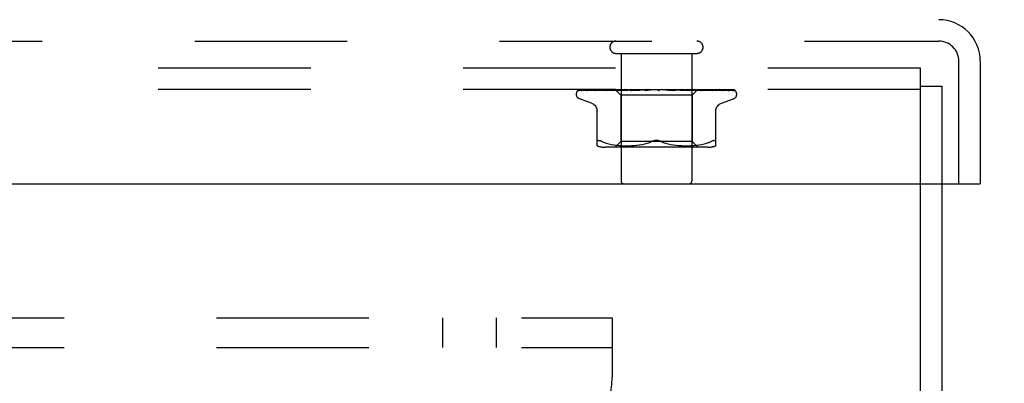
# Model space of a CAD drawing. Header units: inches. Extents: x 0 to 97.1, y 0 to 62.9.
# Tile 58 of 60: x 90.5 to 93.9, y 52.7 to 54. Entities that reach past the tile are written whole.
import ezdxf

# ---------------------------------------------------------------- set-up
doc = ezdxf.new("R2010")
doc.units = ezdxf.units.IN
doc.header["$LTSCALE"] = 5.342857
doc.header["$MEASUREMENT"] = 0
doc.linetypes.add('HIDDEN', pattern=[0.2, 0.1, -0.1])
doc.layers.get('0').update_dxf_attribs({"linetype": 'CONTINUOUS'})
for name, color, linetype in [('DEFAULT_2', 8, 'HIDDEN'), ('DIMENSIONS', 7, 'CONTINUOUS'), ('FRONT_COVER', 7, 'CONTINUOUS')]:
    doc.layers.add(name, color=color, linetype=linetype)
doc.styles.get("Standard").update_dxf_attribs({"font": 'arial.ttf'})
doc.dimstyles.new('DIMSTYLE_1', dxfattribs={"dimtxt": 0.428571, "dimasz": 0.571429, "dimexe": 0.09, "dimexo": 0.07, "dimgap": 0.0375, "dimtad": 0, "dimtih": 1, "dimtoh": 1, "dimzin": 4, "dimdsep": 46, "dimtxsty": 'Standard', "dimblk": '_FILLED', "dimblk1": '_FILLED', "dimblk2": '_FILLED', "dimcen": 0.09, "dimadec": 3, "dimazin": 1, "dimtfac": 1, "dimtdec": 3, "dimtofl": 0, "dimtmove": 0, "dimatfit": 3, "dimldrblk": '_FILLED', "dimfxl": 0, "dimtolj": 1, "dimtzin": 4, "dimarcsym": 0})

# ---------------------------------------------------------------- blocks, each defined once
blk = doc.blocks.new('_FILLED')
at = {"color": 0, "linetype": 'ByBlock'}
blk.add_solid([(0, 0), (-1, 0.2), (-1, -0.2)], dxfattribs=at)
blk = doc.blocks.new('*D11')
at = {"layer": 'DIMENSIONS', "color": 2, "linetype": 'Continuous'}
for p, q in [((94.0152, 53.8494), (95.2337, 53.8494)), ((94.7194, 53.8494), (94.7194, 52.653)), ((94.7194, 50.5994), (94.7194, 51.7958)), ((82.0902, 50.5994), (95.2337, 50.5994))]:
    blk.add_line(p, q, dxfattribs=at)
at = {"layer": 'DIMENSIONS', "color": 2, "linetype": 'Continuous', "xscale": 0.5714285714, "yscale": 0.5714285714, "zscale": 0.5714285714}
for p, rotation in [((94.7194, 53.8494), 90), ((94.7194, 50.5994), 270)]:
    blk.add_blockref('_FILLED', p, dxfattribs=dict(at, rotation=rotation))
at = {"layer": 'DIMENSIONS', "color": 2, "linetype": 'Continuous', "insert": (94.7194, 52.4387), "char_height": 0.42857, "width": 1.164631, "attachment_point": 2, "line_spacing_factor": 0.9}
blk.add_mtext('3.25', dxfattribs=at)

msp = doc.modelspace()

# ---------------------------------------------------------------- linework, layer by layer
at = {"color": 3, "linetype": 'Continuous'}
for p, q in [((93.615219, 47.849393), (93.615219, 53.444393)), ((93.690219, 53.444393), (93.690219, 47.912393))]:
    msp.add_line(p, q, dxfattribs=at)
at = {"layer": 'DEFAULT_2', "color": 8, "linetype": 'HIDDEN'}
for p, q in [((93.615219, 53.849393), (69.765219, 53.849393)), ((93.615219, 53.444393), (93.615219, 53.849393)), ((93.615219, 53.786393), (93.690219, 53.786393)), ((93.690219, 53.786393), (93.690219, 53.444393)), ((93.615219, 53.774393), (69.765219, 53.774393)), ((70.845219, 52.974393), (92.535219, 52.974393)), ((91.941469, 52.870393), (91.941469, 52.974393)), ((92.128969, 52.870393), (92.128969, 52.974393)), ((92.535219, 52.974393), (92.535219, 52.766393)), ((70.845219, 52.870393), (92.535219, 52.870393))]:
    msp.add_line(p, q, dxfattribs=at)
msp.add_arc((92.285219, 52.766393), 0.25, 270, 360, dxfattribs=at)
at = {"layer": 'FRONT_COVER', "color": 8, "linetype": 'HIDDEN'}
for p, q in [((69.700219, 53.944393), (93.680219, 53.944393)), ((92.548219, 53.901393), (92.832219, 53.901393)), ((92.566219, 53.901393), (92.566219, 53.454393)), ((92.814219, 53.901393), (92.814219, 53.454393)), ((93.750219, 53.444393), (93.750219, 53.874393)), ((92.408969, 53.757897), (92.408969, 53.758726)), ((92.418588, 53.77175), (92.465129, 53.772425)), ((92.462227, 53.726842), (92.419935, 53.742235)), ((92.420011, 53.774393), (92.694559, 53.774393)), ((92.429589, 53.77175), (92.473654, 53.772425)), ((92.446073, 53.771711), (92.446536, 53.771751)), ((92.44653, 53.77175), (92.562848, 53.773607)), ((92.449418, 53.77175), (92.469255, 53.772081)), ((92.464746, 53.772425), (92.529453, 53.773352)), ((92.469255, 53.772081), (92.528805, 53.77306)), ((92.473654, 53.772425), (92.535389, 53.773352)), ((92.473974, 53.771745), (92.474069, 53.771751)), ((92.474064, 53.77175), (92.577322, 53.773607)), ((92.478188, 53.771813), (92.47791, 53.77175)), ((92.477961, 53.77175), (92.531046, 53.772751)), ((92.496318, 53.774393), (92.490657, 53.773773)), ((92.509424, 53.771751), (92.596139, 53.773607)), ((92.509559, 53.771761), (92.509429, 53.771751)), ((92.516718, 53.77253), (92.509567, 53.771761)), ((92.51419, 53.771751), (92.558016, 53.772751)), ((92.524905, 53.773378), (92.516718, 53.77253)), ((92.529335, 53.773352), (92.547379, 53.773607)), ((92.529453, 53.773352), (92.547431, 53.773607)), ((92.531046, 53.772751), (92.577659, 53.773607)), ((92.535038, 53.773352), (92.55265, 53.773607)), ((92.545968, 53.774393), (92.564969, 53.755392)), ((92.547431, 53.773606), (92.547356, 53.77363)), ((92.54738, 53.773606), (92.547407, 53.77363)), ((92.551341, 53.771752), (92.618378, 53.773608)), ((92.551596, 53.771768), (92.551345, 53.771752)), ((92.56413, 53.772967), (92.551602, 53.771769)), ((92.55265, 53.773606), (92.552468, 53.77363)), ((92.552497, 53.773606), (92.55262, 53.77363)), ((92.55681, 53.771752), (92.589791, 53.772753)), ((92.558016, 53.772751), (92.596552, 53.773607)), ((92.562848, 53.773606), (92.562559, 53.77363)), ((92.562599, 53.773606), (92.562805, 53.77363)), ((92.572949, 53.773785), (92.56413, 53.772967)), ((92.815469, 53.755392), (92.564969, 53.755392)), ((92.564969, 53.755392), (92.564969, 53.592369)), ((92.571402, 53.774393), (92.577264, 53.77363)), ((92.579679, 53.774393), (92.572949, 53.773785)), ((92.577659, 53.773607), (92.577264, 53.77363)), ((92.577323, 53.773607), (92.577596, 53.77363)), ((92.582715, 53.774393), (92.577596, 53.77363)), ((92.589029, 53.774393), (92.596052, 53.77363)), ((92.589791, 53.772753), (92.618856, 53.773609)), ((92.596553, 53.773607), (92.596052, 53.77363)), ((92.596139, 53.773608), (92.596458, 53.77363)), ((92.602861, 53.774393), (92.596458, 53.77363)), ((92.598591, 53.771772), (92.598326, 53.771755)), ((92.598331, 53.771755), (92.643265, 53.773611)), ((92.598619, 53.771774), (92.612406, 53.773011)), ((92.604323, 53.771757), (92.618367, 53.772431)), ((92.610314, 53.774393), (92.618243, 53.77363)), ((92.612406, 53.773011), (92.618172, 53.773522)), ((92.618172, 53.773522), (92.621121, 53.773781)), ((92.618484, 53.773612), (92.618243, 53.77363)), ((92.618367, 53.772431), (92.631876, 53.773066)), ((92.618378, 53.773608), (92.618708, 53.77363)), ((92.618856, 53.773609), (92.618484, 53.773612)), ((92.626164, 53.774393), (92.618708, 53.77363)), ((92.621121, 53.773781), (92.625323, 53.774149)), ((92.625323, 53.774149), (92.628131, 53.774393)), ((92.631876, 53.773066), (92.643803, 53.773612)), ((92.634487, 53.774393), (92.643035, 53.77363)), ((92.643803, 53.773612), (92.643035, 53.77363)), ((92.643265, 53.773611), (92.643543, 53.77363)), ((92.651782, 53.774393), (92.643543, 53.77363)), ((92.648852, 53.771774), (92.678789, 53.774393)), ((92.655322, 53.771799), (92.66072, 53.772467)), ((92.660674, 53.774393), (92.669533, 53.77363)), ((92.66072, 53.772467), (92.666008, 53.773099)), ((92.666008, 53.773099), (92.670749, 53.773645)), ((92.687929, 53.774393), (92.696778, 53.77363)), ((92.693747, 53.774393), (92.694124, 53.774199)), ((92.695548, 53.77361), (92.695428, 53.773719)), ((92.695633, 53.773533), (92.695548, 53.77361)), ((92.695681, 53.773491), (92.695633, 53.773533)), ((92.695795, 53.773392), (92.695734, 53.773444)), ((92.696499, 53.772854), (92.696514, 53.772843)), ((92.70621, 53.774393), (92.697315, 53.77363)), ((92.700415, 53.774393), (92.960256, 53.774393)), ((92.715266, 53.774393), (92.723786, 53.77363)), ((92.723404, 53.773619), (92.731771, 53.773073)), ((92.723983, 53.773615), (92.723787, 53.77363)), ((92.723983, 53.773615), (92.757204, 53.77176)), ((92.733052, 53.774393), (92.724309, 53.77363)), ((92.757006, 53.771774), (92.727145, 53.774393)), ((92.731771, 53.773073), (92.741218, 53.772439)), ((92.741218, 53.772439), (92.751002, 53.771765)), ((92.741699, 53.774393), (92.749582, 53.77363)), ((92.74939, 53.773609), (92.750071, 53.77363)), ((92.74939, 53.77361), (92.773302, 53.772754)), ((92.749897, 53.773609), (92.749582, 53.77363)), ((92.749897, 53.773609), (92.806138, 53.771753)), ((92.758346, 53.774393), (92.750071, 53.77363)), ((92.757214, 53.771759), (92.757014, 53.771773)), ((92.766271, 53.774393), (92.773231, 53.77363)), ((92.773114, 53.773607), (92.773669, 53.77363)), ((92.773114, 53.773608), (92.807068, 53.772752)), ((92.773561, 53.773607), (92.773231, 53.77363)), ((92.773302, 53.772754), (92.800386, 53.771754)), ((92.773561, 53.773608), (92.850787, 53.771751)), ((92.781179, 53.774393), (92.773669, 53.77363)), ((92.788275, 53.773384), (92.776928, 53.774393)), ((92.788094, 53.774393), (92.793881, 53.77363)), ((92.805859, 53.771771), (92.788275, 53.773384)), ((92.793804, 53.773607), (92.794252, 53.77363)), ((92.793804, 53.773607), (92.836572, 53.772751)), ((92.79418, 53.773607), (92.793881, 53.77363)), ((92.79418, 53.773607), (92.889599, 53.771751)), ((92.800723, 53.774393), (92.794252, 53.77363)), ((92.806146, 53.771753), (92.805864, 53.77177)), ((92.806379, 53.774393), (92.810783, 53.77363)), ((92.807068, 53.772752), (92.845647, 53.771751)), ((92.810732, 53.773606), (92.811074, 53.77363)), ((92.810732, 53.773607), (92.860767, 53.772751)), ((92.811026, 53.773606), (92.810783, 53.77363)), ((92.811026, 53.773607), (92.921188, 53.77175)), ((92.816274, 53.774393), (92.811074, 53.77363)), ((92.83371, 53.773633), (92.815469, 53.755392)), ((92.815469, 53.755392), (92.815469, 53.592369)), ((92.823293, 53.773606), (92.823528, 53.77363)), ((92.823293, 53.773607), (92.859703, 53.773059)), ((92.823495, 53.773606), (92.823329, 53.77363)), ((92.830132, 53.773784), (92.823595, 53.774393)), ((92.838619, 53.772964), (92.830132, 53.773784)), ((92.831036, 53.773606), (92.831165, 53.77363)), ((92.831037, 53.773607), (92.848972, 53.773352)), ((92.831139, 53.773606), (92.831063, 53.77363)), ((92.834432, 53.774393), (92.833683, 53.773606)), ((92.833684, 53.773607), (92.872379, 53.773059)), ((92.833689, 53.773612), (92.833707, 53.77363)), ((92.836572, 53.772751), (92.885248, 53.771751)), ((92.850572, 53.771765), (92.838619, 53.772964)), ((92.839959, 53.773352), (92.858932, 53.773059)), ((92.850782, 53.771752), (92.850579, 53.771765)), ((92.859703, 53.773059), (92.879902, 53.77275)), ((92.860767, 53.772751), (92.917781, 53.77175)), ((92.872379, 53.773059), (92.940174, 53.772081)), ((92.879902, 53.77275), (92.944418, 53.77175)), ((92.889553, 53.771755), (92.882913, 53.772525)), ((92.889595, 53.771751), (92.889562, 53.771754)), ((92.889982, 53.77275), (92.912052, 53.772425)), ((92.912052, 53.772425), (92.957261, 53.77175)), ((92.92143, 53.771732), (92.915978, 53.772507)), ((92.917782, 53.771751), (92.918012, 53.771733)), ((92.918211, 53.726842), (92.960503, 53.742235)), ((92.921183, 53.771751), (92.921295, 53.771747)), ((92.921295, 53.771747), (92.92144, 53.771732)), ((92.966955, 53.770075), (92.9669, 53.770128)), ((92.971469, 53.757897), (92.971469, 53.758726)), ((92.481886, 53.577885), (92.481886, 53.707107)), ((92.898553, 53.577885), (92.898553, 53.707107)), ((92.493711, 53.594567), (92.491271, 53.595539)), ((92.493711, 53.594567), (92.496469, 53.593304)), ((92.504931, 53.589699), (92.496469, 53.593304)), ((92.504902, 53.589708), (92.513791, 53.586633)), ((92.869812, 53.572369), (92.510627, 53.572369)), ((92.513743, 53.586648), (92.523149, 53.584124)), ((92.523096, 53.584137), (92.532704, 53.582122)), ((92.532653, 53.582131), (92.542241, 53.58061)), ((92.542191, 53.580618), (92.55161, 53.579507)), ((92.564969, 53.592369), (92.544969, 53.572369)), ((92.551554, 53.579512), (92.560537, 53.578742)), ((92.560455, 53.578748), (92.569187, 53.578259)), ((92.690219, 53.592369), (92.564969, 53.592369)), ((92.569072, 53.578264), (92.577569, 53.577973)), ((92.577424, 53.577976), (92.58588, 53.57789)), ((92.58571, 53.57789), (92.594306, 53.57797)), ((92.594117, 53.577966), (92.602893, 53.578258)), ((92.602694, 53.578249), (92.61178, 53.578761)), ((92.611584, 53.578747), (92.620877, 53.579545)), ((92.620697, 53.579527), (92.630191, 53.580653)), ((92.630037, 53.580632), (92.639582, 53.582155)), ((92.639461, 53.582133), (92.648962, 53.584118)), ((92.648879, 53.584099), (92.658186, 53.586594)), ((92.658138, 53.58658), (92.667055, 53.589665)), ((92.667034, 53.589657), (92.675636, 53.593304)), ((92.815469, 53.592369), (92.690219, 53.592369)), ((92.713404, 53.589657), (92.704803, 53.593304)), ((92.722253, 53.586594), (92.73156, 53.584099)), ((92.731476, 53.584118), (92.740977, 53.582133)), ((92.740857, 53.582155), (92.750402, 53.580632)), ((92.750248, 53.580653), (92.759742, 53.579527)), ((92.759561, 53.579545), (92.768854, 53.578747)), ((92.768659, 53.578761), (92.777744, 53.578249)), ((92.777545, 53.578258), (92.786322, 53.577966)), ((92.786132, 53.57797), (92.794729, 53.57789)), ((92.794558, 53.57789), (92.803014, 53.577976)), ((92.80287, 53.577973), (92.811366, 53.578264)), ((92.811251, 53.578259), (92.819984, 53.578748)), ((92.815469, 53.592369), (92.835469, 53.572369)), ((92.819901, 53.578742), (92.828884, 53.579512)), ((92.828828, 53.579507), (92.838248, 53.580618)), ((92.838198, 53.58061), (92.847785, 53.582131)), ((92.847734, 53.582122), (92.857342, 53.584137)), ((92.85729, 53.584124), (92.866695, 53.586648)), ((92.866647, 53.586633), (92.875537, 53.589708)), ((92.875507, 53.589699), (92.883969, 53.593304)), ((92.898553, 53.593304), (92.898366, 53.594567))]:
    msp.add_line(p, q, dxfattribs=at)
at = {"layer": 'FRONT_COVER', "color": 3, "linetype": 'Continuous'}
for p, q in [((93.825219, 53.874393), (93.825219, 53.444393)), ((69.570219, 53.444393), (93.810219, 53.444393))]:
    msp.add_line(p, q, dxfattribs=at)
at = {"layer": 'FRONT_COVER', "color": 7, "linetype": 'Continuous'}
msp.add_line((93.810219, 53.444393), (93.825219, 53.444393), dxfattribs=at)
at = {"layer": 'FRONT_COVER', "color": 8, "linetype": 'HIDDEN'}
for points in [[(92.415861, 53.771059), (92.416193, 53.771223), (92.416715, 53.771428), (92.417309, 53.771597), (92.417951, 53.771708), (92.418592, 53.771751)], [(92.425663, 53.774393), (92.42404, 53.774013), (92.422407, 53.773577), (92.42087, 53.773113), (92.419417, 53.772618), (92.418042, 53.772086), (92.416743, 53.771506), (92.415867, 53.771062)], [(92.416358, 53.770993), (92.416322, 53.770968), (92.416266, 53.770927), (92.416309, 53.770955), (92.416461, 53.771046), (92.416734, 53.771188), (92.417115, 53.771352), (92.417595, 53.771515), (92.418149, 53.771647), (92.41875, 53.771729), (92.419189, 53.771751)], [(92.422446, 53.774393), (92.422224, 53.774314), (92.421551, 53.774051), (92.420906, 53.773771), (92.420293, 53.773479), (92.419711, 53.773177), (92.419164, 53.772872), (92.418651, 53.772568), (92.418174, 53.772268), (92.417738, 53.77198), (92.417341, 53.771707), (92.416994, 53.771459), (92.416358, 53.770993)], [(92.420006, 53.774393), (92.419037, 53.774023), (92.418165, 53.773627), (92.418029, 53.773558)], [(92.426692, 53.771607), (92.4269, 53.771654), (92.427382, 53.771726), (92.427819, 53.771751)], [(92.440579, 53.774393), (92.438851, 53.774113), (92.436564, 53.773714), (92.434342, 53.773296), (92.432187, 53.772863), (92.430099, 53.772413), (92.428083, 53.771947), (92.426696, 53.771606)], [(92.427813, 53.77175), (92.494325, 53.77275), (92.515153, 53.773059)], [(92.428402, 53.771623), (92.428331, 53.771586), (92.42819, 53.771514), (92.428162, 53.771501), (92.428258, 53.771538), (92.428493, 53.771609), (92.428855, 53.771686), (92.429327, 53.77174), (92.429589, 53.771751)], [(92.428897, 53.771893), (92.42857, 53.771713), (92.428402, 53.771623)], [(92.434154, 53.774393), (92.433901, 53.774304), (92.433222, 53.774048), (92.432568, 53.773776), (92.431942, 53.773494), (92.431345, 53.773207), (92.430778, 53.77292), (92.430245, 53.772638), (92.429748, 53.772367), (92.428897, 53.771893)], [(92.464397, 53.774393), (92.462455, 53.774147), (92.459521, 53.773756), (92.456608, 53.773348), (92.453725, 53.772926), (92.450872, 53.77249), (92.448054, 53.772039), (92.44608, 53.771711)], [(92.449045, 53.771743), (92.448968, 53.771716), (92.448909, 53.771697), (92.448978, 53.771712), (92.449183, 53.771739), (92.449416, 53.771751)], [(92.450342, 53.772327), (92.449856, 53.772096), (92.449454, 53.771912), (92.449151, 53.771785), (92.449045, 53.771743)], [(92.455043, 53.774393), (92.454527, 53.774209), (92.453716, 53.773892), (92.452943, 53.773562), (92.452211, 53.773229), (92.451528, 53.772904), (92.450342, 53.772327)], [(92.490657, 53.773773), (92.487135, 53.773369), (92.483601, 53.77295), (92.480055, 53.772517), (92.473984, 53.771746)], [(92.484358, 53.774393), (92.483711, 53.774154), (92.482833, 53.7738), (92.482007, 53.773441), (92.481242, 53.773094), (92.480527, 53.772766), (92.479862, 53.772466), (92.479261, 53.772206), (92.478732, 53.771996), (92.478316, 53.771851), (92.478188, 53.771813)], [(92.517574, 53.772893), (92.516889, 53.77259), (92.516244, 53.772321), (92.515646, 53.772096), (92.515123, 53.771927), (92.514694, 53.77182), (92.51438, 53.771767), (92.514188, 53.771752)], [(92.521033, 53.774393), (92.520578, 53.774218), (92.519788, 53.773891), (92.519024, 53.773553), (92.517574, 53.772893)], [(92.53521, 53.774393), (92.532862, 53.774168), (92.524905, 53.773378)], [(92.546041, 53.774393), (92.54632, 53.774201), (92.546632, 53.77401), (92.546978, 53.773819), (92.547356, 53.77363)], [(92.546342, 53.774393), (92.546656, 53.77412), (92.546917, 53.773904), (92.547125, 53.773744), (92.547278, 53.773645), (92.547371, 53.773607), (92.54738, 53.773606)], [(92.546977, 53.774393), (92.547184, 53.77412), (92.547333, 53.773904), (92.547426, 53.773744), (92.547461, 53.773645), (92.547438, 53.773607), (92.547431, 53.773606)], [(92.54778, 53.774393), (92.547636, 53.774201), (92.547526, 53.77401), (92.54745, 53.773819), (92.547407, 53.77363)], [(92.549512, 53.774393), (92.550205, 53.774201), (92.550928, 53.77401), (92.551683, 53.773819), (92.552468, 53.77363)], [(92.550908, 53.774393), (92.551318, 53.77412), (92.55168, 53.773904), (92.551996, 53.773744), (92.552261, 53.773645), (92.552468, 53.773607), (92.552497, 53.773606)], [(92.554668, 53.774393), (92.554106, 53.774201), (92.553577, 53.77401), (92.553082, 53.773819), (92.55262, 53.77363)], [(92.552789, 53.774393), (92.552881, 53.77412), (92.552914, 53.773904), (92.552888, 53.773744), (92.552804, 53.773645), (92.55265, 53.773606)], [(92.562169, 53.773694), (92.560688, 53.772985), (92.559958, 53.772653), (92.559239, 53.772354), (92.558557, 53.772107), (92.557927, 53.771923), (92.557377, 53.77181), (92.556929, 53.771759), (92.556801, 53.771753)], [(92.558069, 53.774393), (92.55915, 53.774201), (92.560258, 53.77401), (92.561395, 53.773819), (92.562559, 53.77363)], [(92.560509, 53.774393), (92.560999, 53.77412), (92.56145, 53.773904), (92.561863, 53.773744), (92.562231, 53.773645), (92.562544, 53.773607), (92.562599, 53.773606)], [(92.563728, 53.774393), (92.562919, 53.774043), (92.562169, 53.773694)], [(92.566455, 53.774393), (92.565495, 53.774201), (92.564567, 53.77401), (92.56367, 53.773819), (92.562805, 53.77363)], [(92.563567, 53.774393), (92.563542, 53.77412), (92.563457, 53.773904), (92.563313, 53.773744), (92.563113, 53.773645), (92.562848, 53.773606)], [(92.574797, 53.774393), (92.575351, 53.77412), (92.575874, 53.773904), (92.576369, 53.773744), (92.576826, 53.773645), (92.577234, 53.773607), (92.577323, 53.773607)], [(92.578924, 53.774393), (92.578781, 53.77412), (92.578582, 53.773904), (92.578325, 53.773744), (92.578016, 53.773645), (92.577659, 53.773607)], [(92.593258, 53.774393), (92.593859, 53.774118), (92.594435, 53.773902), (92.594987, 53.773744), (92.595511, 53.773646), (92.596, 53.773608), (92.596139, 53.773608)], [(92.598302, 53.774393), (92.598048, 53.77412), (92.597742, 53.773904), (92.597381, 53.773744), (92.596974, 53.773645), (92.596553, 53.773607)], [(92.610865, 53.774393), (92.610688, 53.774308), (92.610082, 53.774001), (92.609489, 53.773684), (92.608891, 53.77336), (92.608278, 53.773037), (92.60764, 53.77272), (92.606969, 53.772422), (92.606281, 53.772161), (92.605577, 53.771951), (92.604904, 53.771816), (92.604305, 53.771757)], [(92.615223, 53.774393), (92.615841, 53.77412), (92.61645, 53.773904), (92.617053, 53.773744), (92.617636, 53.773645), (92.618186, 53.773607), (92.618378, 53.773608)], [(92.621003, 53.774393), (92.620675, 53.774139), (92.620308, 53.773933), (92.619899, 53.773775), (92.619456, 53.773668), (92.618985, 53.773614), (92.618856, 53.773609)], [(92.639898, 53.774393), (92.640516, 53.77412), (92.641135, 53.773904), (92.64176, 53.773744), (92.642376, 53.773645), (92.642968, 53.773607), (92.643265, 53.773611)], [(92.646206, 53.774393), (92.645759, 53.77412), (92.645275, 53.773904), (92.644749, 53.773744), (92.644194, 53.773645), (92.643803, 53.773612)], [(92.660646, 53.774393), (92.660488, 53.774298), (92.660105, 53.774052), (92.659738, 53.773805), (92.659365, 53.773549), (92.658972, 53.773285), (92.658551, 53.773017), (92.658085, 53.772744), (92.65756, 53.772475), (92.656978, 53.772225), (92.656336, 53.772009), (92.655668, 53.771852), (92.655236, 53.77179)], [(92.666392, 53.774393), (92.666987, 53.77412), (92.667594, 53.773904), (92.668218, 53.773744), (92.668845, 53.773645), (92.669458, 53.773607), (92.670065, 53.77363)], [(92.670749, 53.773645), (92.670146, 53.773607), (92.669533, 53.77363)], [(92.672999, 53.774393), (92.672479, 53.77412), (92.67193, 53.773904), (92.671349, 53.773744), (92.670749, 53.773645)], [(92.694124, 53.774199), (92.694298, 53.77412), (92.694871, 53.773904), (92.695472, 53.773744), (92.696086, 53.773645), (92.696698, 53.773607), (92.697315, 53.77363)], [(92.694124, 53.774199), (92.694535, 53.773998), (92.694982, 53.773766), (92.695408, 53.77353), (92.695814, 53.773291), (92.696204, 53.773048), (92.696499, 53.772854)], [(92.695428, 53.773719), (92.695372, 53.77377), (92.695288, 53.773845), (92.695177, 53.773939), (92.69503, 53.774057), (92.69486, 53.774186), (92.694681, 53.774313), (92.694559, 53.774393)], [(92.69552, 53.773631), (92.695558, 53.773601), (92.695641, 53.773528), (92.695774, 53.773411), (92.695958, 53.773256), (92.696198, 53.773068), (92.696499, 53.772854)], [(92.696021, 53.773205), (92.695938, 53.773272), (92.695862, 53.773335)], [(92.696514, 53.772843), (92.696438, 53.772895), (92.696318, 53.772979), (92.696209, 53.773059), (92.696111, 53.773134)], [(92.696514, 53.772843), (92.696843, 53.772637), (92.697251, 53.772415), (92.697718, 53.772204), (92.698239, 53.772021), (92.69881, 53.771875), (92.699406, 53.771783), (92.699998, 53.77175), (92.700584, 53.771774)], [(92.700415, 53.774393), (92.699839, 53.77412), (92.699247, 53.773904), (92.698632, 53.773744), (92.698008, 53.773645), (92.697393, 53.773607), (92.696778, 53.77363)], [(92.720975, 53.774393), (92.721461, 53.77412), (92.72198, 53.773904), (92.722536, 53.773744), (92.723115, 53.773645), (92.723404, 53.773618)], [(92.723404, 53.773618), (92.723705, 53.773607), (92.724309, 53.77363)], [(92.727462, 53.774393), (92.726853, 53.77412), (92.726237, 53.773904), (92.72561, 53.773744), (92.724986, 53.773645), (92.72438, 53.773607), (92.723983, 53.773615)], [(92.745658, 53.773966), (92.74515, 53.774254), (92.744891, 53.774393)], [(92.751042, 53.771763), (92.750895, 53.771774), (92.750259, 53.771862), (92.749593, 53.772021), (92.748929, 53.772242), (92.748304, 53.7725), (92.747715, 53.772785), (92.747168, 53.773079), (92.746652, 53.773376), (92.745658, 53.773966)], [(92.747091, 53.774393), (92.747495, 53.77412), (92.74794, 53.773904), (92.748432, 53.773744), (92.748956, 53.773645), (92.74939, 53.773609)], [(92.753163, 53.774393), (92.752542, 53.77412), (92.751926, 53.773904), (92.751309, 53.773744), (92.750706, 53.773645), (92.750132, 53.773607), (92.749897, 53.773609)], [(92.771152, 53.774393), (92.771459, 53.77412), (92.771815, 53.773904), (92.772223, 53.773744), (92.772673, 53.773645), (92.773114, 53.773607)], [(92.776589, 53.774393), (92.775979, 53.77412), (92.775384, 53.773904), (92.7748, 53.773744), (92.774241, 53.773645), (92.77372, 53.773607), (92.773561, 53.773607)], [(92.792288, 53.774393), (92.792487, 53.77412), (92.792741, 53.773904), (92.793051, 53.773744), (92.793411, 53.773645), (92.793804, 53.773607)], [(92.796253, 53.773092), (92.794902, 53.773772), (92.794233, 53.774099), (92.793591, 53.774393)], [(92.796894, 53.774393), (92.796316, 53.77412), (92.795764, 53.773904), (92.795234, 53.773744), (92.794739, 53.773645), (92.794289, 53.773607), (92.79418, 53.773607)], [(92.800397, 53.771754), (92.800288, 53.771759), (92.799737, 53.771821), (92.79909, 53.771958), (92.798384, 53.772174), (92.797668, 53.772445), (92.796952, 53.772758), (92.796253, 53.773092)], [(92.809734, 53.774393), (92.809819, 53.77412), (92.809961, 53.773904), (92.810163, 53.773744), (92.810418, 53.773645), (92.810732, 53.773606)], [(92.813343, 53.774393), (92.812818, 53.77412), (92.81233, 53.773904), (92.811873, 53.773744), (92.811459, 53.773645), (92.811097, 53.773607), (92.811026, 53.773606)], [(92.820467, 53.774393), (92.821231, 53.774201), (92.821963, 53.77401), (92.822662, 53.773819), (92.823329, 53.77363)], [(92.822861, 53.774393), (92.822828, 53.77412), (92.822853, 53.773904), (92.822939, 53.773744), (92.823082, 53.773645), (92.823293, 53.773606)], [(92.825342, 53.774393), (92.82489, 53.77412), (92.824482, 53.773904), (92.824115, 53.773744), (92.823797, 53.773645), (92.823536, 53.773607), (92.823495, 53.773606)], [(92.827269, 53.774393), (92.826378, 53.774201), (92.825458, 53.77401), (92.824508, 53.773819), (92.823528, 53.77363)], [(92.829846, 53.774393), (92.830201, 53.774201), (92.830522, 53.77401), (92.830809, 53.773819), (92.831063, 53.77363)], [(92.831194, 53.774393), (92.831044, 53.77412), (92.830952, 53.773904), (92.830919, 53.773744), (92.830943, 53.773645), (92.831036, 53.773606)], [(92.832457, 53.774393), (92.832094, 53.77412), (92.831781, 53.773904), (92.831517, 53.773744), (92.831307, 53.773645), (92.831157, 53.773607), (92.831139, 53.773606)], [(92.83331, 53.774393), (92.832822, 53.774201), (92.832302, 53.77401), (92.831749, 53.773819), (92.831165, 53.77363)], [(92.83418, 53.774393), (92.834112, 53.774201), (92.83401, 53.77401), (92.833875, 53.773819), (92.833707, 53.77363)], [(92.842128, 53.772872), (92.840538, 53.773608), (92.839717, 53.773978), (92.838871, 53.774333), (92.838717, 53.774393)], [(92.845648, 53.771752), (92.845326, 53.771779), (92.84486, 53.771862), (92.84428, 53.772018), (92.843616, 53.772247), (92.842888, 53.772538), (92.842128, 53.772872)], [(92.848736, 53.773352), (92.936143, 53.772081), (92.958453, 53.77175)], [(92.858932, 53.773059), (92.921296, 53.772081), (92.942077, 53.77175)], [(92.882913, 53.772525), (92.879064, 53.772957), (92.875246, 53.773374), (92.871463, 53.773778), (92.865464, 53.774393)], [(92.880745, 53.773509), (92.879949, 53.773856), (92.879117, 53.774194), (92.878585, 53.774393)], [(92.88525, 53.771751), (92.885248, 53.771751), (92.885161, 53.77176), (92.884933, 53.771801), (92.884573, 53.771896), (92.884096, 53.772055), (92.883528, 53.772274), (92.8829, 53.772539), (92.88222, 53.772842), (92.880745, 53.773509)], [(92.915978, 53.772507), (92.912766, 53.772941), (92.909544, 53.773361), (92.906314, 53.773766), (92.903085, 53.774155), (92.90103, 53.774393)], [(92.917985, 53.771739), (92.917947, 53.771749), (92.917749, 53.77181), (92.917422, 53.771931), (92.91698, 53.772115), (92.916444, 53.772355), (92.915845, 53.772633), (92.915182, 53.772944), (92.914453, 53.773281), (92.913666, 53.773632), (92.912821, 53.773985), (92.911929, 53.774324), (92.911731, 53.774393)], [(92.945147, 53.771675), (92.943465, 53.772007), (92.941045, 53.772462), (92.938569, 53.772903), (92.936044, 53.773329), (92.93347, 53.77374), (92.930852, 53.774134), (92.929022, 53.774393)], [(92.940938, 53.772642), (92.940348, 53.772939), (92.939718, 53.773247), (92.939052, 53.773555), (92.938351, 53.773859), (92.937622, 53.77415), (92.936948, 53.774393)], [(92.940174, 53.772081), (92.962828, 53.77175), (92.96322, 53.771729), (92.963604, 53.771685), (92.963979, 53.771619), (92.964342, 53.771531), (92.964693, 53.771424), (92.96503, 53.7713), (92.965351, 53.771161), (92.965654, 53.771008), (92.965941, 53.770844), (92.966205, 53.770675), (92.966445, 53.770503), (92.966648, 53.770344), (92.966799, 53.770217), (92.966901, 53.770125), (92.966947, 53.770082), (92.966953, 53.770077)], [(92.942879, 53.771655), (92.942924, 53.771644), (92.942988, 53.771624), (92.942917, 53.771652), (92.942706, 53.771746), (92.94238, 53.771904), (92.941967, 53.772113), (92.940938, 53.772642)], [(92.942078, 53.771751), (92.942425, 53.771731), (92.942739, 53.771686), (92.942879, 53.771655)], [(92.944413, 53.771751), (92.944875, 53.77172), (92.945147, 53.771676)], [(92.960163, 53.771459), (92.959058, 53.771823), (92.957432, 53.772316), (92.955723, 53.772787), (92.953935, 53.773237), (92.952066, 53.773668), (92.950114, 53.774078), (92.948465, 53.774393)], [(92.958117, 53.772049), (92.957638, 53.772338), (92.957115, 53.772642), (92.956548, 53.772956), (92.955943, 53.773273), (92.955301, 53.773585), (92.954623, 53.773889), (92.953913, 53.774177), (92.95332, 53.774393)], [(92.957259, 53.771751), (92.95767, 53.77173), (92.958213, 53.771656), (92.958677, 53.771547), (92.959031, 53.77143), (92.959249, 53.771339), (92.959306, 53.771312)], [(92.959306, 53.771312), (92.959339, 53.771295), (92.959306, 53.771315), (92.959156, 53.771404), (92.958892, 53.771567), (92.958117, 53.772049)], [(92.958448, 53.771751), (92.959027, 53.771714), (92.959606, 53.771616), (92.960098, 53.771482), (92.960154, 53.771463)], [(92.967126, 53.769948), (92.966282, 53.770773), (92.965155, 53.77164), (92.964006, 53.772344), (92.962826, 53.77294), (92.961592, 53.773465), (92.960282, 53.773937), (92.95876, 53.774393)], [(92.966609, 53.770412), (92.966487, 53.770529), (92.966349, 53.770659), (92.966197, 53.770799), (92.966032, 53.770948), (92.965856, 53.771103), (92.965668, 53.771264), (92.965467, 53.771431), (92.965255, 53.771602), (92.965033, 53.771775), (92.964799, 53.771951), (92.964555, 53.772129), (92.9643, 53.772308), (92.964036, 53.772487), (92.963761, 53.772665), (92.963477, 53.772843), (92.963184, 53.773019), (92.96288, 53.773193), (92.962567, 53.773365), (92.962243, 53.773534), (92.961911, 53.773699), (92.96157, 53.773859), (92.96122, 53.774015), (92.960862, 53.774164), (92.960496, 53.774306), (92.960259, 53.774393)], [(92.9669, 53.770128), (92.966787, 53.770238), (92.966609, 53.770412)], [(92.462695, 53.726672), (92.464612, 53.725895), (92.467872, 53.724185), (92.470909, 53.722063), (92.473671, 53.719551), (92.476104, 53.716694), (92.478151, 53.71354), (92.479775, 53.710153), (92.480949, 53.706599), (92.481653, 53.702935), (92.481886, 53.699264)], [(92.898553, 53.699264), (92.898786, 53.702935), (92.89949, 53.706599), (92.900663, 53.710153), (92.902288, 53.71354), (92.904334, 53.716694), (92.906767, 53.719551), (92.90953, 53.722063), (92.912566, 53.724185), (92.915826, 53.725895), (92.917744, 53.726672)], [(92.484483, 53.596611), (92.483413, 53.596215), (92.4826, 53.595539), (92.482072, 53.594567), (92.481886, 53.593304)], [(92.484483, 53.596611), (92.485793, 53.596745), (92.487348, 53.596611), (92.489166, 53.596215), (92.491271, 53.595539)], [(92.675636, 53.593304), (92.676892, 53.593884), (92.678217, 53.594426), (92.679613, 53.594937), (92.681067, 53.595401), (92.682565, 53.595804), (92.684096, 53.596143), (92.685651, 53.596407), (92.687204, 53.596597), (92.688726, 53.596708), (92.690219, 53.596742)], [(92.690219, 53.596742), (92.687833, 53.596655), (92.685394, 53.59637), (92.682917, 53.595886), (92.680442, 53.59521), (92.678009, 53.59435), (92.675636, 53.593304)], [(92.690219, 53.596742), (92.692128, 53.596684), (92.694049, 53.596508), (92.695985, 53.596209), (92.697896, 53.5958), (92.699752, 53.595285), (92.701533, 53.594687), (92.703215, 53.594029), (92.704803, 53.593304)], [(92.704803, 53.593304), (92.702427, 53.594351), (92.699992, 53.595212), (92.697516, 53.595887), (92.69504, 53.596371), (92.692603, 53.596655), (92.690219, 53.596742)], [(92.704803, 53.593304), (92.713383, 53.589665), (92.722301, 53.58658)], [(92.891272, 53.596215), (92.889167, 53.595539), (92.886728, 53.594567), (92.883969, 53.593304)], [(92.891272, 53.596215), (92.893091, 53.596611), (92.894645, 53.596745), (92.895955, 53.596611), (92.897025, 53.596215), (92.897839, 53.595539), (92.898366, 53.594567)]]:
    msp.add_lwpolyline(points, dxfattribs=at)
at = {"layer": 'FRONT_COVER', "color": 3, "linetype": 'Continuous'}
msp.add_arc((93.680219, 53.874393), 0.145, 0, 90, dxfattribs=at)
at = {"layer": 'FRONT_COVER', "color": 8, "linetype": 'HIDDEN'}
for centre, radius, start, end in [((92.548219, 53.922893), 0.0215, 90, 270.000001), ((92.832219, 53.922893), 0.0215, 269.999999, 90), ((93.680219, 53.874393), 0.07, 0, 90), ((92.425636, 53.758726), 0.016667, 117.148769, 180), ((92.425636, 53.757897), 0.016667, 180, 250), ((92.954803, 53.757897), 0.016667, 290, 360), ((92.954803, 53.758726), 0.016667, 0, 42.235341), ((92.510627, 53.649947), 0.077578, 247.923935, 270), ((92.869812, 53.649947), 0.077578, 270, 292.076065), ((92.576219, 53.454393), 0.01, 180, 270.000003), ((92.804219, 53.454393), 0.01, 269.999997, 360)]:
    msp.add_arc(centre, radius, start, end, dxfattribs=at)

# ---------------------------------------------------------------- dimensions: what is measured, and where the dimension line sits
at = {"layer": 'DIMENSIONS', "color": 2, "linetype": 'Continuous'}
dim = msp.add_linear_dim(base=(94.719433, 50.599393), p1=(93.945219, 53.849393), p2=(82.020219, 50.599393), angle=270, dimstyle='DIMSTYLE_1', dxfattribs=at)
dim.commit()
dim.dimension.update_dxf_attribs({"geometry": '*D11', "text_midpoint": (94.72047, 52.222005), "dimtype": 160})

doc.saveas('drawing.dxf')
